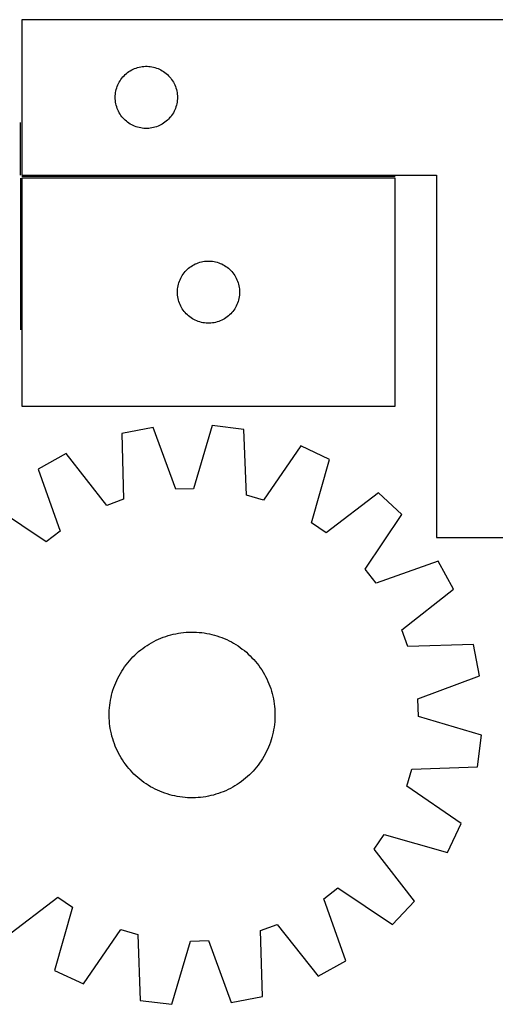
# Model space of a CAD drawing. Header units: millimetres. Extents: x 7 to 1493, y 7 to 484.
# Tile 2 of 6: x 257 to 486, y 9 to 484. Entities that reach past the tile are written whole.
import ezdxf

# ---------------------------------------------------------------- set-up
doc = ezdxf.new("R2010")
doc.units = ezdxf.units.MM
doc.layers.add('COMMON', color=5, linetype='CONTINUOUS', true_color=0x0000ff)
doc.layers.add('CUT', color=7, linetype='CONTINUOUS', true_color=0x000000)

msp = doc.modelspace()

# ---------------------------------------------------------------- linework, layer by layer
at = {"layer": 'COMMON'}
for p, q in [((257.301719, 408.826207), (257.301719, 434.170925)), ((257.301718, 407.326206), (257.301718, 334.170925)), ((438.051719, 408.076207), (258.051719, 408.076207))]:
    msp.add_line(p, q, dxfattribs=at)
at = {"layer": 'CUT'}
for p, q in [((558.051719, 483.826207), (258.051719, 483.826207)), ((258.051719, 483.826207), (258.051719, 408.826207)), ((314.606402, 460.925173), (315.362507, 461.083177)), ((315.362507, 461.083177), (316.125743, 461.202048)), ((316.125743, 461.202048), (316.894087, 461.28147)), ((316.894087, 461.28147), (317.6655, 461.321234)), ((317.6655, 461.321234), (318.437937, 461.321234)), ((318.437937, 461.321234), (319.209351, 461.28147)), ((319.209351, 461.28147), (319.977694, 461.202048)), ((319.977694, 461.202048), (320.74093, 461.083177)), ((320.74093, 461.083177), (321.497035, 460.925173)), ((306.78474, 456.228489), (307.309436, 456.79537)), ((307.309436, 456.79537), (307.862619, 457.334488)), ((307.862619, 457.334488), (308.442821, 457.844414)), ((308.442821, 457.844414), (309.048504, 458.323796)), ((309.048504, 458.323796), (309.678063, 458.771363)), ((309.678063, 458.771363), (310.329827, 459.185927)), ((310.329827, 459.185927), (311.002067, 459.566389)), ((311.002067, 459.566389), (311.693003, 459.911741)), ((311.693003, 459.911741), (312.4008, 460.221067)), ((312.4008, 460.221067), (313.123583, 460.493546)), ((313.123583, 460.493546), (313.859434, 460.728456)), ((313.859434, 460.728456), (314.606402, 460.925173)), ((321.497035, 460.925173), (322.244003, 460.728456)), ((322.244003, 460.728456), (322.979854, 460.493546)), ((322.979854, 460.493546), (323.702637, 460.221067)), ((323.702637, 460.221067), (324.410434, 459.911741)), ((324.410434, 459.911741), (325.10137, 459.566389)), ((325.10137, 459.566389), (325.773611, 459.185927)), ((325.773611, 459.185927), (326.425374, 458.771363)), ((326.425374, 458.771363), (327.054933, 458.323796)), ((327.054933, 458.323796), (327.660616, 457.844414)), ((327.660616, 457.844414), (328.240819, 457.334488)), ((328.240819, 457.334488), (328.794001, 456.79537)), ((328.794001, 456.79537), (329.318698, 456.228489)), ((303.762188, 450.88793), (304.015966, 451.617489)), ((304.015966, 451.617489), (304.306965, 452.333016)), ((304.306965, 452.333016), (304.634412, 453.032614)), ((304.634412, 453.032614), (304.99744, 453.714428)), ((304.99744, 453.714428), (305.395085, 454.37665)), ((305.395085, 454.37665), (305.826294, 455.017524)), ((305.826294, 455.017524), (306.289921, 455.63535)), ((306.289921, 455.63535), (306.78474, 456.228489)), ((329.318698, 456.228489), (329.813516, 455.63535)), ((329.813516, 455.63535), (330.277144, 455.017524)), ((330.277144, 455.017524), (330.708352, 454.37665)), ((330.708352, 454.37665), (331.105997, 453.714428)), ((331.105997, 453.714428), (331.469025, 453.032614)), ((331.469025, 453.032614), (331.796472, 452.333016)), ((331.796472, 452.333016), (332.087471, 451.617489)), ((332.087471, 451.617489), (332.341249, 450.88793)), ((303.051719, 446.326207), (303.071607, 447.098389)), ((303.071607, 447.098389), (303.13122, 447.868522)), ((303.13122, 447.868522), (303.2304, 448.634566)), ((303.2304, 448.634566), (303.368883, 449.394488)), ((303.368883, 449.394488), (303.546303, 450.146274)), ((303.546303, 450.146274), (303.762188, 450.88793)), ((332.341249, 450.88793), (332.557134, 450.146274)), ((332.557134, 450.146274), (332.734554, 449.394488)), ((332.734554, 449.394488), (332.873037, 448.634566)), ((332.873037, 448.634566), (332.972217, 447.868522)), ((332.972217, 447.868522), (333.03183, 447.098389)), ((333.03183, 447.098389), (333.051719, 446.326207)), ((303.071607, 445.554026), (303.051719, 446.326207)), ((303.13122, 444.783892), (303.071607, 445.554026)), ((303.2304, 444.017849), (303.13122, 444.783892)), ((303.368883, 443.257926), (303.2304, 444.017849)), ((303.546303, 442.506141), (303.368883, 443.257926)), ((303.762188, 441.764485), (303.546303, 442.506141)), ((332.557134, 442.506141), (332.341249, 441.764485)), ((332.734554, 443.257926), (332.557134, 442.506141)), ((332.873037, 444.017849), (332.734554, 443.257926)), ((332.972217, 444.783892), (332.873037, 444.017849)), ((333.03183, 445.554026), (332.972217, 444.783892)), ((333.051719, 446.326207), (333.03183, 445.554026)), ((304.015966, 441.034926), (303.762188, 441.764485)), ((304.306965, 440.319399), (304.015966, 441.034926)), ((304.634412, 439.619801), (304.306965, 440.319399)), ((304.99744, 438.937986), (304.634412, 439.619801)), ((305.395085, 438.275765), (304.99744, 438.937986)), ((305.826294, 437.634891), (305.395085, 438.275765)), ((306.289921, 437.017065), (305.826294, 437.634891)), ((330.277144, 437.634891), (329.813516, 437.017065)), ((330.708352, 438.275765), (330.277144, 437.634891)), ((331.105997, 438.937986), (330.708352, 438.275765)), ((331.469025, 439.619801), (331.105997, 438.937986)), ((331.796472, 440.319399), (331.469025, 439.619801)), ((332.087471, 441.034926), (331.796472, 440.319399)), ((332.341249, 441.764485), (332.087471, 441.034926)), ((306.78474, 436.423926), (306.289921, 437.017065)), ((307.309436, 435.857045), (306.78474, 436.423926)), ((307.862619, 435.317927), (307.309436, 435.857045)), ((308.442821, 434.808001), (307.862619, 435.317927)), ((309.048504, 434.328619), (308.442821, 434.808001)), ((309.678063, 433.881052), (309.048504, 434.328619)), ((310.329827, 433.466488), (309.678063, 433.881052)), ((311.002067, 433.086025), (310.329827, 433.466488)), ((311.693003, 432.740673), (311.002067, 433.086025)), ((312.4008, 432.431348), (311.693003, 432.740673)), ((324.410434, 432.740673), (323.702637, 432.431348)), ((325.10137, 433.086025), (324.410434, 432.740673)), ((325.773611, 433.466488), (325.10137, 433.086025)), ((326.425374, 433.881052), (325.773611, 433.466488)), ((327.054933, 434.328619), (326.425374, 433.881052)), ((327.660616, 434.808001), (327.054933, 434.328619)), ((328.240819, 435.317927), (327.660616, 434.808001)), ((328.794001, 435.857045), (328.240819, 435.317927)), ((329.318698, 436.423926), (328.794001, 435.857045)), ((329.813516, 437.017065), (329.318698, 436.423926)), ((313.123583, 432.158869), (312.4008, 432.431348)), ((313.859434, 431.923959), (313.123583, 432.158869)), ((314.606402, 431.727242), (313.859434, 431.923959)), ((315.362507, 431.569238), (314.606402, 431.727242)), ((316.125743, 431.450367), (315.362507, 431.569238)), ((316.894087, 431.370945), (316.125743, 431.450367)), ((317.6655, 431.33118), (316.894087, 431.370945)), ((318.437937, 431.33118), (317.6655, 431.33118)), ((319.209351, 431.370945), (318.437937, 431.33118)), ((319.977694, 431.450367), (319.209351, 431.370945)), ((320.74093, 431.569238), (319.977694, 431.450367)), ((321.497035, 431.727242), (320.74093, 431.569238)), ((322.244003, 431.923959), (321.497035, 431.727242)), ((322.979854, 432.158869), (322.244003, 431.923959)), ((323.702637, 432.431348), (322.979854, 432.158869)), ((258.051719, 408.826207), (458.051719, 408.826207)), ((458.051719, 408.826207), (458.051719, 233.826207)), ((438.051719, 407.326206), (258.051719, 407.326206)), ((258.051719, 407.326206), (258.051719, 297.326206)), ((438.051719, 297.326206), (438.051719, 407.326206)), ((341.693003, 365.91174), (342.4008, 366.221066)), ((342.4008, 366.221066), (343.123583, 366.493545)), ((343.123583, 366.493545), (343.859434, 366.728455)), ((343.859434, 366.728455), (344.606402, 366.925172)), ((344.606402, 366.925172), (345.362507, 367.083176)), ((345.362507, 367.083176), (346.125743, 367.202047)), ((346.125743, 367.202047), (346.894087, 367.281469)), ((346.894087, 367.281469), (347.6655, 367.321233)), ((347.6655, 367.321233), (348.437937, 367.321233)), ((348.437937, 367.321233), (349.209351, 367.281469)), ((349.209351, 367.281469), (349.977694, 367.202047)), ((349.977694, 367.202047), (350.74093, 367.083176)), ((350.74093, 367.083176), (351.497035, 366.925172)), ((351.497035, 366.925172), (352.244003, 366.728455)), ((352.244003, 366.728455), (352.979854, 366.493545)), ((352.979854, 366.493545), (353.702637, 366.221066)), ((353.702637, 366.221066), (354.410434, 365.91174)), ((335.826294, 361.017523), (336.289921, 361.635349)), ((336.289921, 361.635349), (336.78474, 362.228488)), ((336.78474, 362.228488), (337.309436, 362.795369)), ((337.309436, 362.795369), (337.862619, 363.334487)), ((337.862619, 363.334487), (338.442821, 363.844413)), ((338.442821, 363.844413), (339.048504, 364.323795)), ((339.048504, 364.323795), (339.678063, 364.771362)), ((339.678063, 364.771362), (340.329827, 365.185926)), ((340.329827, 365.185926), (341.002067, 365.566388)), ((341.002067, 365.566388), (341.693003, 365.91174)), ((354.410434, 365.91174), (355.10137, 365.566388)), ((355.10137, 365.566388), (355.773611, 365.185926)), ((355.773611, 365.185926), (356.425374, 364.771362)), ((356.425374, 364.771362), (357.054933, 364.323795)), ((357.054933, 364.323795), (357.660616, 363.844413)), ((357.660616, 363.844413), (358.240819, 363.334487)), ((358.240819, 363.334487), (358.794001, 362.795369)), ((358.794001, 362.795369), (359.318698, 362.228488)), ((359.318698, 362.228488), (359.813516, 361.635349)), ((359.813516, 361.635349), (360.277144, 361.017523)), ((333.546303, 356.146273), (333.762188, 356.887929)), ((333.762188, 356.887929), (334.015966, 357.617488)), ((334.015966, 357.617488), (334.306965, 358.333015)), ((334.306965, 358.333015), (334.634412, 359.032613)), ((334.634412, 359.032613), (334.99744, 359.714427)), ((334.99744, 359.714427), (335.395085, 360.376649)), ((335.395085, 360.376649), (335.826294, 361.017523)), ((360.277144, 361.017523), (360.708352, 360.376649)), ((360.708352, 360.376649), (361.105997, 359.714427)), ((361.105997, 359.714427), (361.469025, 359.032613)), ((361.469025, 359.032613), (361.796472, 358.333015)), ((361.796472, 358.333015), (362.087471, 357.617488)), ((362.087471, 357.617488), (362.341249, 356.887929)), ((362.341249, 356.887929), (362.557134, 356.146273)), ((333.051719, 352.326206), (333.071607, 353.098388)), ((333.071607, 351.554025), (333.051719, 352.326206)), ((333.071607, 353.098388), (333.13122, 353.868521)), ((333.13122, 353.868521), (333.2304, 354.634565)), ((333.2304, 354.634565), (333.368883, 355.394487)), ((333.368883, 355.394487), (333.546303, 356.146273)), ((362.557134, 356.146273), (362.734554, 355.394487)), ((362.734554, 355.394487), (362.873037, 354.634565)), ((362.873037, 354.634565), (362.972217, 353.868521)), ((362.972217, 353.868521), (363.03183, 353.098388)), ((363.03183, 353.098388), (363.051719, 352.326206)), ((363.051719, 352.326206), (363.03183, 351.554025)), ((333.13122, 350.783891), (333.071607, 351.554025)), ((333.2304, 350.017848), (333.13122, 350.783891)), ((333.368883, 349.257925), (333.2304, 350.017848)), ((333.546303, 348.50614), (333.368883, 349.257925)), ((333.762188, 347.764484), (333.546303, 348.50614)), ((334.015966, 347.034925), (333.762188, 347.764484)), ((334.306965, 346.319398), (334.015966, 347.034925)), ((362.087471, 347.034925), (361.796472, 346.319398)), ((362.341249, 347.764484), (362.087471, 347.034925)), ((362.557134, 348.50614), (362.341249, 347.764484)), ((362.734554, 349.257925), (362.557134, 348.50614)), ((362.873037, 350.017848), (362.734554, 349.257925)), ((362.972217, 350.783891), (362.873037, 350.017848)), ((363.03183, 351.554025), (362.972217, 350.783891)), ((334.634412, 345.6198), (334.306965, 346.319398)), ((334.99744, 344.937985), (334.634412, 345.6198)), ((335.395085, 344.275764), (334.99744, 344.937985)), ((335.826294, 343.63489), (335.395085, 344.275764)), ((336.289921, 343.017064), (335.826294, 343.63489)), ((336.78474, 342.423925), (336.289921, 343.017064)), ((337.309436, 341.857044), (336.78474, 342.423925)), ((359.318698, 342.423925), (358.794001, 341.857044)), ((359.813516, 343.017064), (359.318698, 342.423925)), ((360.277144, 343.63489), (359.813516, 343.017064)), ((360.708352, 344.275764), (360.277144, 343.63489)), ((361.105997, 344.937985), (360.708352, 344.275764)), ((361.469025, 345.6198), (361.105997, 344.937985)), ((361.796472, 346.319398), (361.469025, 345.6198)), ((337.862619, 341.317926), (337.309436, 341.857044)), ((338.442821, 340.808), (337.862619, 341.317926)), ((339.048504, 340.328618), (338.442821, 340.808)), ((339.678063, 339.881051), (339.048504, 340.328618)), ((340.329827, 339.466487), (339.678063, 339.881051)), ((341.002067, 339.086024), (340.329827, 339.466487)), ((341.693003, 338.740672), (341.002067, 339.086024)), ((342.4008, 338.431347), (341.693003, 338.740672)), ((343.123583, 338.158868), (342.4008, 338.431347)), ((343.859434, 337.923958), (343.123583, 338.158868)), ((344.606402, 337.727241), (343.859434, 337.923958)), ((345.362507, 337.569237), (344.606402, 337.727241)), ((346.125743, 337.450366), (345.362507, 337.569237)), ((346.894087, 337.370944), (346.125743, 337.450366)), ((349.977694, 337.450366), (349.209351, 337.370944)), ((350.74093, 337.569237), (349.977694, 337.450366)), ((351.497035, 337.727241), (350.74093, 337.569237)), ((352.244003, 337.923958), (351.497035, 337.727241)), ((352.979854, 338.158868), (352.244003, 337.923958)), ((353.702637, 338.431347), (352.979854, 338.158868)), ((354.410434, 338.740672), (353.702637, 338.431347)), ((355.10137, 339.086024), (354.410434, 338.740672)), ((355.773611, 339.466487), (355.10137, 339.086024)), ((356.425374, 339.881051), (355.773611, 339.466487)), ((357.054933, 340.328618), (356.425374, 339.881051)), ((357.660616, 340.808), (357.054933, 340.328618)), ((358.240819, 341.317926), (357.660616, 340.808)), ((358.794001, 341.857044), (358.240819, 341.317926)), ((347.6655, 337.331179), (346.894087, 337.370944)), ((348.437937, 337.331179), (347.6655, 337.331179)), ((349.209351, 337.370944), (348.437937, 337.331179)), ((258.051719, 297.326206), (438.051719, 297.326206)), ((321.3176, 286.974686), (306.207828, 284.072044)), ((332.280763, 257.162208), (321.3176, 286.974686)), ((349.84118, 287.908076), (340.85052, 257.442641)), ((365.108393, 285.999476), (349.84118, 287.908076)), ((366.322418, 254.258321), (365.108393, 285.999476)), ((306.207828, 284.072044), (307.071539, 252.319426)), ((392.524363, 278.072913), (374.5594, 251.876828)), ((406.454555, 271.539897), (392.524363, 278.072913)), ((279.368725, 274.370066), (265.895443, 266.940313)), ((299.007875, 249.404519), (279.368725, 274.370066)), ((397.800606, 240.977111), (406.454555, 271.539897)), ((265.895443, 266.940313), (276.52898, 237.008681)), ((340.85052, 257.442641), (332.280763, 257.162208)), ((307.071539, 252.319426), (299.007875, 249.404519)), ((374.5594, 251.876828), (366.322418, 254.258321)), ((430.079249, 255.529287), (404.898519, 236.166809)), ((441.308837, 245.011354), (430.079249, 255.529287)), ((269.760735, 231.74463), (243.368015, 249.419445)), ((423.634022, 218.618634), (441.308837, 245.011354)), ((404.898519, 236.166809), (397.800606, 240.977111)), ((276.52898, 237.008681), (269.760735, 231.74463)), ((458.051719, 233.826207), (558.051719, 233.826207)), ((428.898073, 211.85039), (423.634022, 218.618634)), ((458.829705, 222.483927), (428.898073, 211.85039)), ((466.259458, 209.010645), (458.829705, 222.483927)), ((441.293911, 189.371495), (466.259458, 209.010645)), ((325.069727, 185.299762), (326.241079, 185.75467)), ((326.241079, 185.75467), (327.426142, 186.17256)), ((327.426142, 186.17256), (328.623746, 186.55302)), ((328.623746, 186.55302), (329.83271, 186.895676)), ((329.83271, 186.895676), (331.051841, 187.200187)), ((331.051841, 187.200187), (332.279935, 187.466255)), ((332.279935, 187.466255), (333.515781, 187.693615)), ((333.515781, 187.693615), (334.758158, 187.882045)), ((334.758158, 187.882045), (336.005841, 188.031358)), ((336.005841, 188.031358), (337.257598, 188.141406)), ((337.257598, 188.141406), (338.512194, 188.212082)), ((338.512194, 188.212082), (339.768391, 188.243314)), ((339.768391, 188.243314), (341.02495, 188.235074)), ((341.02495, 188.235074), (342.280629, 188.187368)), ((342.280629, 188.187368), (343.53419, 188.100243)), ((343.53419, 188.100243), (344.784397, 187.973786)), ((344.784397, 187.973786), (346.030014, 187.808122)), ((346.030014, 187.808122), (347.269813, 187.603414)), ((347.269813, 187.603414), (348.50257, 187.359863)), ((348.50257, 187.359863), (349.727069, 187.077711)), ((349.727069, 187.077711), (350.9421, 186.757236)), ((350.9421, 186.757236), (352.146466, 186.398754)), ((352.146466, 186.398754), (353.338978, 186.002619)), ((353.338978, 186.002619), (354.518458, 185.569221)), ((354.518458, 185.569221), (355.683743, 185.098989)), ((444.208818, 181.30783), (441.293911, 189.371495)), ((316.327863, 180.389191), (317.349284, 181.12111)), ((317.349284, 181.12111), (318.393191, 181.820585)), ((318.393191, 181.820585), (319.458554, 182.486925)), ((319.458554, 182.486925), (320.544321, 183.119472)), ((320.544321, 183.119472), (321.649422, 183.717602)), ((321.649422, 183.717602), (322.772765, 184.280725)), ((322.772765, 184.280725), (323.913242, 184.808285)), ((323.913242, 184.808285), (325.069727, 185.299762)), ((355.683743, 185.098989), (356.833682, 184.592387)), ((356.833682, 184.592387), (357.967142, 184.049914)), ((357.967142, 184.049914), (359.083002, 183.472106)), ((359.083002, 183.472106), (360.180163, 182.859533)), ((360.180163, 182.859533), (361.25754, 182.212799)), ((361.25754, 182.212799), (362.314072, 181.532544)), ((362.314072, 181.532544), (363.348715, 180.819437)), ((363.348715, 180.819437), (364.360448, 180.074184)), ((475.961436, 182.171542), (444.208818, 181.30783)), ((478.864078, 167.06177), (475.961436, 182.171542)), ((310.726319, 175.358932), (311.5925, 176.269282)), ((311.5925, 176.269282), (312.486848, 177.151976)), ((312.486848, 177.151976), (313.408481, 178.006142)), ((313.408481, 178.006142), (314.356489, 178.830938)), ((314.356489, 178.830938), (315.329936, 179.625549)), ((315.329936, 179.625549), (316.327863, 180.389191)), ((364.360448, 180.074184), (365.348273, 179.297519)), ((365.348273, 179.297519), (366.311215, 178.490209)), ((366.311215, 178.490209), (367.248324, 177.65305)), ((367.248324, 177.65305), (368.158674, 176.78687)), ((368.158674, 176.78687), (369.041368, 175.892522)), ((369.041368, 175.892522), (369.895534, 174.970889)), ((306.846826, 170.42468), (307.559932, 171.459323)), ((307.559932, 171.459323), (308.305186, 172.471056)), ((308.305186, 172.471056), (309.081851, 173.458881)), ((309.081851, 173.458881), (309.889161, 174.421823)), ((309.889161, 174.421823), (310.726319, 175.358932)), ((369.895534, 174.970889), (370.72033, 174.022881)), ((370.72033, 174.022881), (371.514941, 173.049433)), ((371.514941, 173.049433), (372.278583, 172.051507)), ((372.278583, 172.051507), (373.010502, 171.030086)), ((304.329456, 166.07775), (304.907264, 167.19361)), ((304.907264, 167.19361), (305.519837, 168.29077)), ((305.519837, 168.29077), (306.166571, 169.368148)), ((306.166571, 169.368148), (306.846826, 170.42468)), ((373.010502, 171.030086), (373.709977, 169.986179)), ((373.709977, 169.986179), (374.376317, 168.920816)), ((374.376317, 168.920816), (375.008864, 167.835048)), ((375.008864, 167.835048), (375.606994, 166.729948)), ((375.606994, 166.729948), (376.170117, 165.606605)), ((449.0516, 156.098607), (478.864078, 167.06177)), ((302.376751, 161.449586), (302.810148, 162.629066)), ((302.810148, 162.629066), (303.280381, 163.794351)), ((303.280381, 163.794351), (303.786983, 164.94429)), ((303.786983, 164.94429), (304.329456, 166.07775)), ((376.170117, 165.606605), (376.697677, 164.466128)), ((376.697677, 164.466128), (377.189154, 163.309643)), ((377.189154, 163.309643), (377.644062, 162.138291)), ((377.644062, 162.138291), (378.061952, 160.953228)), ((301.019506, 156.613178), (301.301658, 157.837677)), ((301.301658, 157.837677), (301.622133, 159.052708)), ((301.622133, 159.052708), (301.980616, 160.257074)), ((301.980616, 160.257074), (302.376751, 161.449586)), ((378.061952, 160.953228), (378.442413, 159.755623)), ((378.442413, 159.755623), (378.785068, 158.546659)), ((378.785068, 158.546659), (379.089579, 157.327529)), ((379.089579, 157.327529), (379.355647, 156.099435)), ((300.279127, 151.644798), (300.405583, 152.895005)), ((300.405583, 152.895005), (300.571248, 154.140622)), ((300.571248, 154.140622), (300.775956, 155.380421)), ((300.775956, 155.380421), (301.019506, 156.613178)), ((379.355647, 156.099435), (379.583007, 154.863589)), ((379.583007, 154.863589), (379.771437, 153.621212)), ((379.771437, 153.621212), (379.92075, 152.373529)), ((379.92075, 152.373529), (380.030798, 151.121772)), ((449.332033, 147.52885), (449.0516, 156.098607)), ((300.136055, 147.878999), (300.144296, 149.135558)), ((300.167288, 146.622802), (300.136055, 147.878999)), ((300.144296, 149.135558), (300.192002, 150.391237)), ((300.192002, 150.391237), (300.279127, 151.644798)), ((380.030798, 151.121772), (380.101474, 149.867176)), ((380.124466, 147.35442), (380.07676, 146.098741)), ((380.101474, 149.867176), (380.132706, 148.610978)), ((380.132706, 148.610978), (380.124466, 147.35442)), ((479.797469, 138.53819), (449.332033, 147.52885)), ((300.237963, 145.368206), (300.167288, 146.622802)), ((300.348012, 144.116449), (300.237963, 145.368206)), ((300.497325, 142.868766), (300.348012, 144.116449)), ((300.685754, 141.626388), (300.497325, 142.868766)), ((379.863178, 143.594973), (379.697514, 142.349356)), ((379.989635, 144.845179), (379.863178, 143.594973)), ((380.07676, 146.098741), (379.989635, 144.845179)), ((300.913115, 140.390543), (300.685754, 141.626388)), ((301.179183, 139.162449), (300.913115, 140.390543)), ((301.483694, 137.943318), (301.179183, 139.162449)), ((301.826349, 136.734354), (301.483694, 137.943318)), ((378.967103, 138.652301), (378.646628, 137.437269)), ((379.249255, 139.8768), (378.967103, 138.652301)), ((379.492806, 141.109557), (379.249255, 139.8768)), ((379.697514, 142.349356), (379.492806, 141.109557)), ((477.888868, 123.270977), (479.797469, 138.53819)), ((302.20681, 135.53675), (301.826349, 136.734354)), ((302.6247, 134.351687), (302.20681, 135.53675)), ((303.079608, 133.180335), (302.6247, 134.351687)), ((303.571085, 132.02385), (303.079608, 133.180335)), ((377.458613, 133.860912), (376.988381, 132.695627)), ((377.892011, 135.040392), (377.458613, 133.860912)), ((378.288146, 136.232903), (377.892011, 135.040392)), ((378.646628, 137.437269), (378.288146, 136.232903)), ((304.098645, 130.883373), (303.571085, 132.02385)), ((304.661768, 129.76003), (304.098645, 130.883373)), ((305.259898, 128.654929), (304.661768, 129.76003)), ((305.892445, 127.569162), (305.259898, 128.654929)), ((375.361498, 129.296368), (374.748925, 128.199207)), ((375.939306, 130.412228), (375.361498, 129.296368)), ((376.481779, 131.545687), (375.939306, 130.412228)), ((376.988381, 132.695627), (376.481779, 131.545687)), ((306.558785, 126.503799), (305.892445, 127.569162)), ((307.258259, 125.459892), (306.558785, 126.503799)), ((307.990179, 124.438471), (307.258259, 125.459892)), ((308.753821, 123.440544), (307.990179, 124.438471)), ((371.963576, 124.018921), (371.186911, 123.031096)), ((372.708829, 125.030655), (371.963576, 124.018921)), ((373.421936, 126.065298), (372.708829, 125.030655)), ((374.102191, 127.121829), (373.421936, 126.065298)), ((374.748925, 128.199207), (374.102191, 127.121829)), ((309.548432, 122.467097), (308.753821, 123.440544)), ((310.373227, 121.519089), (309.548432, 122.467097)), ((311.227393, 120.597456), (310.373227, 121.519089)), ((312.110087, 119.703108), (311.227393, 120.597456)), ((313.020438, 118.836927), (312.110087, 119.703108)), ((313.957546, 117.999769), (313.020438, 118.836927)), ((367.781914, 119.338001), (366.860281, 118.483835)), ((368.676262, 120.220695), (367.781914, 119.338001)), ((369.542443, 121.131046), (368.676262, 120.220695)), ((370.379601, 122.068154), (369.542443, 121.131046)), ((371.186911, 123.031096), (370.379601, 122.068154)), ((443.76622, 113.81997), (446.147713, 122.056951)), ((446.147713, 122.056951), (477.888868, 123.270977)), ((314.920488, 117.192459), (313.957546, 117.999769)), ((315.908313, 116.415794), (314.920488, 117.192459)), ((316.920047, 115.67054), (315.908313, 116.415794)), ((317.95469, 114.957434), (316.920047, 115.67054)), ((319.011221, 114.277178), (317.95469, 114.957434)), ((320.088599, 113.630445), (319.011221, 114.277178)), ((361.875571, 114.669393), (360.810208, 114.003053)), ((362.919478, 115.368867), (361.875571, 114.669393)), ((363.940899, 116.100787), (362.919478, 115.368867)), ((364.938825, 116.864429), (363.940899, 116.100787)), ((365.912273, 117.65904), (364.938825, 116.864429)), ((366.860281, 118.483835), (365.912273, 117.65904)), ((321.18576, 113.017872), (320.088599, 113.630445)), ((322.30162, 112.440064), (321.18576, 113.017872)), ((323.435079, 111.897591), (322.30162, 112.440064)), ((324.585019, 111.390988), (323.435079, 111.897591)), ((325.750304, 110.920756), (324.585019, 111.390988)), ((326.929784, 110.487359), (325.750304, 110.920756)), ((328.122295, 110.091224), (326.929784, 110.487359)), ((329.326661, 109.732741), (328.122295, 110.091224)), ((330.541693, 109.412266), (329.326661, 109.732741)), ((331.766192, 109.130114), (330.541693, 109.412266)), ((350.436051, 109.594302), (349.216921, 109.289791)), ((351.645015, 109.936957), (350.436051, 109.594302)), ((352.84262, 110.317418), (351.645015, 109.936957)), ((354.027683, 110.735308), (352.84262, 110.317418)), ((355.199035, 111.190216), (354.027683, 110.735308)), ((356.35552, 111.681692), (355.199035, 111.190216)), ((357.495997, 112.209253), (356.35552, 111.681692)), ((358.61934, 112.772376), (357.495997, 112.209253)), ((359.72444, 113.370506), (358.61934, 112.772376)), ((360.810208, 114.003053), (359.72444, 113.370506)), ((469.962305, 95.855007), (443.76622, 113.81997)), ((332.998949, 108.886564), (331.766192, 109.130114)), ((334.238748, 108.681856), (332.998949, 108.886564)), ((335.484365, 108.516191), (334.238748, 108.681856)), ((336.734571, 108.389735), (335.484365, 108.516191)), ((337.988133, 108.30261), (336.734571, 108.389735)), ((339.243812, 108.254904), (337.988133, 108.30261)), ((340.50037, 108.246663), (339.243812, 108.254904)), ((341.756568, 108.277896), (340.50037, 108.246663)), ((343.011164, 108.348571), (341.756568, 108.277896)), ((344.262921, 108.45862), (343.011164, 108.348571)), ((345.510604, 108.607933), (344.262921, 108.45862)), ((346.752981, 108.796362), (345.510604, 108.607933)), ((347.988827, 109.023723), (346.752981, 108.796362)), ((349.216921, 109.289791), (347.988827, 109.023723)), ((463.42929, 81.924815), (469.962305, 95.855007)), ((428.056201, 83.480851), (432.866503, 90.578764)), ((432.866503, 90.578764), (463.42929, 81.924815)), ((447.418679, 58.30012), (428.056201, 83.480851)), ((403.739782, 59.481297), (410.508026, 64.745348)), ((410.508026, 64.745348), (436.900746, 47.070533)), ((250.189512, 40.960691), (275.370243, 60.323169)), ((275.370243, 60.323169), (282.468156, 55.512867)), ((414.373319, 29.549664), (403.739782, 59.481297)), ((436.900746, 47.070533), (447.418679, 58.30012)), ((282.468156, 55.512867), (273.814207, 24.95008)), ((287.744399, 18.417065), (305.709362, 44.61315)), ((305.709362, 44.61315), (313.946343, 42.231656)), ((373.197222, 44.170551), (381.260887, 47.085459)), ((374.060934, 12.417933), (373.197222, 44.170551)), ((381.260887, 47.085459), (400.900037, 22.119912)), ((313.946343, 42.231656), (315.160369, 10.490502)), ((330.427582, 8.581901), (339.418242, 39.047337)), ((339.418242, 39.047337), (347.987999, 39.327769)), ((347.987999, 39.327769), (358.951162, 9.515292)), ((400.900037, 22.119912), (414.373319, 29.549664)), ((273.814207, 24.95008), (287.744399, 18.417065)), ((315.160369, 10.490502), (330.427582, 8.581901)), ((358.951162, 9.515292), (374.060934, 12.417933))]:
    msp.add_line(p, q, dxfattribs=at)

doc.saveas('drawing.dxf')
